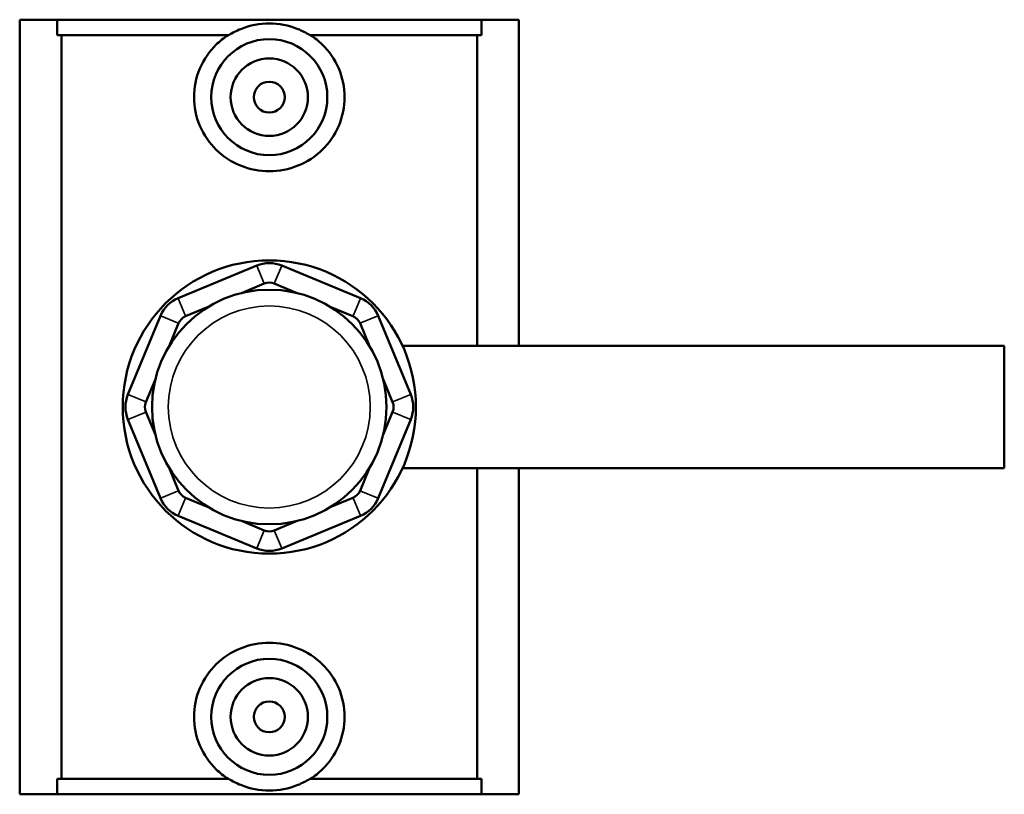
# Model space of a CAD drawing. Header units: inches. Extents: x -0.9 to 45.2, y 0.1 to 44.6.
# Tile 3 of 6: x 16.4 to 21.4, y 31.9 to 35.8. Entities that reach past the tile are written whole.
import ezdxf

# ---------------------------------------------------------------- set-up
doc = ezdxf.new("R2010")
doc.units = ezdxf.units.IN
doc.header["$MEASUREMENT"] = 0
doc.layers.add('Visible (ANSI)', color=7, linetype='Continuous', lineweight=50)
doc.layers.add('Visible Narrow (ANSI)', color=7, linetype='Continuous', lineweight=35)

msp = doc.modelspace()

# ---------------------------------------------------------------- linework, layer by layer
at = {"layer": 'Visible (ANSI)'}
for p, q in [((16.3549, 35.7942), (16.5457, 35.7942)), ((16.3549, 31.8542), (16.3549, 35.7942)), ((16.5457, 35.7942), (18.7041, 35.7942)), ((16.5457, 35.7154), (16.5457, 35.7942)), ((18.7041, 35.7942), (18.7041, 35.7154)), ((18.7041, 35.7942), (18.8949, 35.7942)), ((18.8949, 34.1352), (18.8949, 35.7942)), ((17.4186, 35.7154), (16.5457, 35.7154)), ((16.5676, 35.7154), (16.5676, 31.933)), ((18.7041, 35.7154), (17.8311, 35.7154)), ((18.6821, 34.1352), (18.6821, 35.7154)), ((17.5614, 34.5438), (17.1609, 34.3779)), ((18.0889, 34.3779), (17.6883, 34.5438)), ((17.4837, 34.404), (17.5995, 34.4519)), ((17.6502, 34.4519), (17.766, 34.404)), ((17.199, 34.286), (17.3147, 34.334)), ((17.935, 34.334), (18.0508, 34.286)), ((17.0712, 34.2882), (16.9053, 33.8876)), ((18.3445, 33.8876), (18.1786, 34.2882)), ((17.1151, 34.1343), (17.1631, 34.2501)), ((18.0867, 34.2501), (18.1346, 34.1343)), ((18.3028, 34.1352), (21.3649, 34.1352)), ((21.3649, 33.5132), (21.3649, 34.1352)), ((16.9972, 33.8496), (17.0451, 33.9653)), ((18.2046, 33.9653), (18.2526, 33.8496)), ((17.0451, 33.683), (16.9972, 33.7988)), ((18.2526, 33.7988), (18.2046, 33.683)), ((16.9053, 33.7608), (17.0712, 33.3602)), ((18.1786, 33.3602), (18.3445, 33.7608)), ((17.1631, 33.3983), (17.1151, 33.5141)), ((18.1346, 33.5141), (18.0867, 33.3983)), ((18.3028, 33.5132), (21.3649, 33.5132)), ((18.6821, 31.933), (18.6821, 33.5132)), ((18.8949, 31.8542), (18.8949, 33.5132)), ((17.3147, 33.3144), (17.199, 33.3624)), ((18.0508, 33.3624), (17.935, 33.3144)), ((17.1609, 33.2705), (17.5614, 33.1046)), ((17.6883, 33.1046), (18.0889, 33.2705)), ((17.5995, 33.1965), (17.4837, 33.2444)), ((17.766, 33.2444), (17.6502, 33.1965)), ((17.4186, 31.933), (16.5457, 31.933)), ((16.5457, 31.8542), (16.5457, 31.933)), ((18.7041, 31.933), (17.8311, 31.933)), ((18.7041, 31.933), (18.7041, 31.8542)), ((16.5457, 31.8542), (16.3549, 31.8542)), ((16.5457, 31.8542), (18.7041, 31.8542)), ((18.8949, 31.8542), (18.7041, 31.8542))]:
    msp.add_line(p, q, dxfattribs=at)
for centre, radius in [((17.6249, 35.4002), 0.2953), ((17.6249, 35.4002), 0.1969), ((17.6249, 35.4002), 0.0787), ((17.6249, 33.8242), 0.7459), ((17.6249, 33.8242), 0.5967), ((17.6249, 32.2482), 0.2953), ((17.6249, 32.2482), 0.1969), ((17.6249, 32.2482), 0.0787)]:
    msp.add_circle(centre, radius, dxfattribs=at)
for centre, radius, start, end in [((17.6249, 34.3907), 0.1657, 67.5, 112.5), ((17.6249, 34.3907), 0.0663, 67.5, 112.5), ((17.2243, 34.2247), 0.1657, 112.5, 157.5), ((18.0254, 34.2247), 0.1657, 22.5, 67.5), ((17.2243, 34.2247), 0.0663, 112.5, 157.5), ((18.0254, 34.2247), 0.0663, 22.5, 67.5), ((17.0584, 33.8242), 0.1657, 157.5, 202.5), ((18.1913, 33.8242), 0.1657, 337.5, 22.5), ((17.0584, 33.8242), 0.0663, 157.5, 202.5), ((18.1913, 33.8242), 0.0663, 337.5, 22.5), ((17.2243, 33.4236), 0.0663, 202.5, 247.5), ((18.0254, 33.4236), 0.0663, 292.5, 337.5), ((17.2243, 33.4236), 0.1657, 202.5, 247.5), ((18.0254, 33.4236), 0.1657, 292.5, 337.5), ((17.6249, 33.2577), 0.0663, 247.5, 292.5), ((17.6249, 33.2577), 0.1657, 247.5, 292.5)]:
    msp.add_arc(centre, radius, start, end, dxfattribs=at)
for points, knots in [([(17.8311, 35.7154), (17.812, 35.7276), (17.7914, 35.7382), (17.7235, 35.7658), (17.6727, 35.7752), (17.5771, 35.7752), (17.5263, 35.7658), (17.4583, 35.7382), (17.4378, 35.7276), (17.4186, 35.7154)], [3.848667, 3.848667, 3.848667, 3.848667, 4.015319, 4.015319, 4.379447, 4.379447, 4.743576, 4.743576, 4.910227, 4.910227, 4.910227, 4.910227]), ([(18.0079, 35.4002), (18.0079, 35.3519), (17.9979, 35.3009), (17.9581, 35.2077), (17.9283, 35.1656), (17.8605, 35.0995), (17.8178, 35.0709), (17.724, 35.0328), (17.6729, 35.0233), (17.5768, 35.0233), (17.5257, 35.0328), (17.432, 35.0709), (17.3893, 35.0995), (17.3214, 35.1656), (17.2917, 35.2077), (17.2519, 35.3009), (17.2419, 35.3519), (17.2419, 35.4485), (17.2519, 35.4995), (17.2917, 35.5927), (17.3214, 35.6348), (17.3731, 35.6852), (17.3932, 35.7013), (17.415, 35.7154)], [0, 0, 0, 0, 0.367921, 0.367921, 0.735842, 0.735842, 1.102032, 1.102032, 1.468223, 1.468223, 1.834413, 1.834413, 2.200603, 2.200603, 2.568524, 2.568524, 2.936445, 2.936445, 3.304366, 3.304366, 3.672287, 3.672287, 3.863644, 3.863644, 3.863644, 3.863644]), ([(17.8347, 35.7154), (17.8566, 35.7013), (17.8766, 35.6852), (17.9283, 35.6348), (17.9581, 35.5927), (17.9979, 35.4995), (18.0079, 35.4485), (18.0079, 35.4002)], [4.9456914, 4.9456914, 4.9456914, 4.9456914, 5.1370479, 5.1370479, 5.504969, 5.504969, 5.8728901, 5.8728901, 5.8728901, 5.8728901]), ([(17.415, 31.933), (17.3932, 31.9471), (17.3731, 31.9632), (17.3214, 32.0136), (17.2917, 32.0557), (17.2519, 32.1489), (17.2419, 32.1999), (17.2419, 32.2482), (17.2419, 32.2965), (17.2519, 32.3475), (17.2917, 32.4407), (17.3214, 32.4828), (17.3893, 32.5489), (17.432, 32.5775), (17.5257, 32.6156), (17.5768, 32.6251), (17.6729, 32.6251), (17.724, 32.6156), (17.8178, 32.5775), (17.8605, 32.5489), (17.9283, 32.4828), (17.9581, 32.4407), (17.9979, 32.3475), (18.0079, 32.2965), (18.0079, 32.2482)], [4.945691, 4.945691, 4.945691, 4.945691, 5.137048, 5.137048, 5.504969, 5.504969, 5.87289, 5.87289, 5.87289, 6.240811, 6.240811, 6.608732, 6.608732, 6.974923, 6.974923, 7.341113, 7.341113, 7.707303, 7.707303, 8.073493, 8.073493, 8.441414, 8.441414, 8.809335, 8.809335, 8.809335, 8.809335]), ([(18.0079, 32.2482), (18.0079, 32.1999), (17.9979, 32.1489), (17.9581, 32.0557), (17.9283, 32.0136), (17.8766, 31.9632), (17.8566, 31.9471), (17.8347, 31.933)], [2.9364451, 2.9364451, 2.9364451, 2.9364451, 3.3043662, 3.3043662, 3.6722873, 3.6722873, 3.8636438, 3.8636438, 3.8636438, 3.8636438]), ([(17.4186, 31.933), (17.4378, 31.9208), (17.4583, 31.9102), (17.5263, 31.8826), (17.5771, 31.8732), (17.6727, 31.8732), (17.7235, 31.8826), (17.7914, 31.9102), (17.812, 31.9208), (17.8311, 31.933)], [3.848667, 3.848667, 3.848667, 3.848667, 4.015319, 4.015319, 4.379447, 4.379447, 4.743576, 4.743576, 4.910227, 4.910227, 4.910227, 4.910227])]:
    msp.add_open_spline(points, degree=3, knots=knots, dxfattribs=at)
at = {"layer": 'Visible Narrow (ANSI)'}
for p, q in [((17.5976, 34.4565), (17.5633, 34.5392)), ((17.6521, 34.4565), (17.6864, 34.5392)), ((17.1628, 34.3733), (17.1971, 34.2906)), ((18.0527, 34.2906), (18.0869, 34.3733)), ((17.1585, 34.252), (17.0758, 34.2863)), ((18.0913, 34.252), (18.174, 34.2863)), ((16.9926, 33.8515), (16.9099, 33.8857)), ((18.2572, 33.8515), (18.3399, 33.8857)), ((16.9926, 33.7969), (16.9099, 33.7627)), ((18.2572, 33.7969), (18.3399, 33.7627)), ((17.1585, 33.3964), (17.0758, 33.3621)), ((18.0913, 33.3964), (18.174, 33.3621)), ((17.1971, 33.3578), (17.1628, 33.2751)), ((18.0527, 33.3578), (18.0869, 33.2751)), ((17.5976, 33.1919), (17.5633, 33.1092)), ((17.6521, 33.1919), (17.6864, 33.1092))]:
    msp.add_line(p, q, dxfattribs=at)
msp.add_circle((17.6249, 33.8242), 0.5138, dxfattribs=at)

doc.saveas('drawing.dxf')
